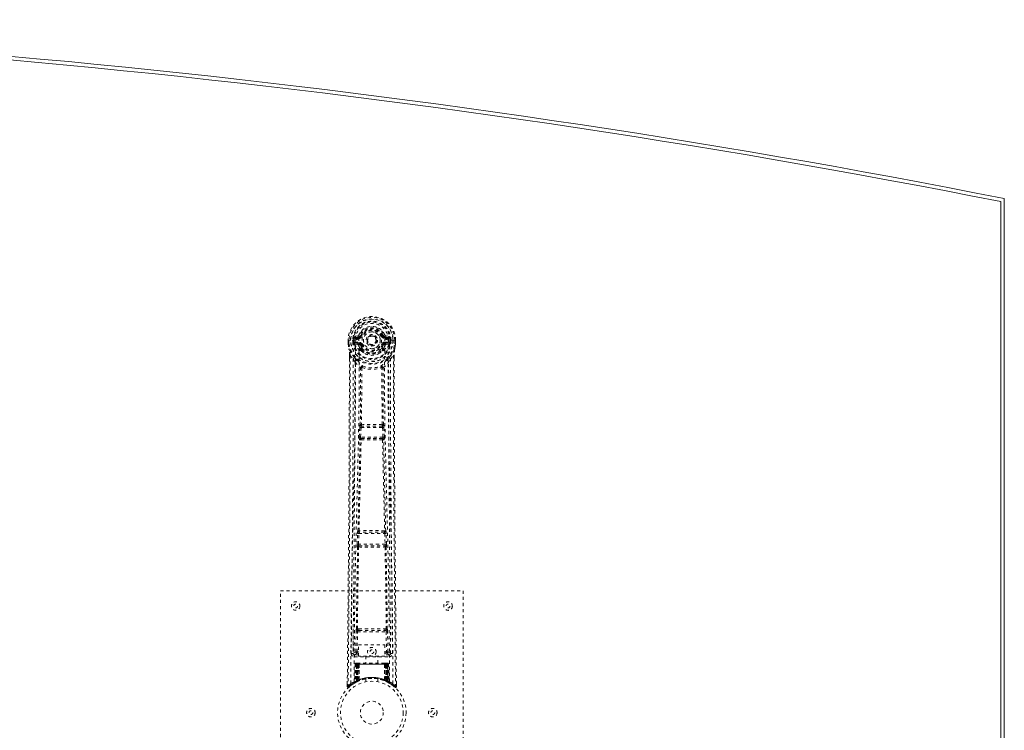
# Model space of a CAD drawing. Header units: inches. Extents: x 5 to 125, y 30 to 90.
# Tile 6 of 6: x 92 to 125, y 66 to 90. Entities that reach past the tile are written whole.
import ezdxf

# ---------------------------------------------------------------- set-up
doc = ezdxf.new("R2010")
doc.units = ezdxf.units.IN
doc.header["$MEASUREMENT"] = 0
doc.linetypes.add('SLD-Dashed', pattern=[0.075, 0.05, -0.025])
doc.linetypes.add('SLD-Solid', pattern=[0])

msp = doc.modelspace()

# ---------------------------------------------------------------- linework, layer by layer
at = {"color": 7, "linetype": 'SLD-Solid', "lineweight": 15}
for p, q in [((124.664, 83.695), (124.664, 35.945)), ((124.546, 83.598), (124.546, 36.042)), ((124.546, 36.042), (124.546, 83.598))]:
    msp.add_line(p, q, dxfattribs=at)
at = {"color": 7, "linetype": 'SLD-Dashed', "lineweight": 0}
for p, q in [((103.457, 79.195), (103.338, 79.171)), ((103.368, 79.135), (103.485, 79.155)), ((103.485, 79.155), (103.485, 79.135)), ((103.49, 79.222), (103.545, 79.199)), ((103.541, 79.191), (103.545, 79.199)), ((103.545, 79.199), (103.567, 79.19)), ((104.26, 79.19), (104.283, 79.199)), ((104.283, 79.199), (104.287, 79.191)), ((104.342, 79.155), (104.459, 79.135)), ((104.342, 79.155), (104.342, 79.135)), ((104.489, 79.171), (104.37, 79.195)), ((103.134, 79.051), (103.134, 78.934)), ((103.138, 79.051), (103.134, 79.051)), ((103.134, 78.934), (103.135, 78.93)), ((103.135, 79.052), (103.136, 78.934)), ((103.191, 79.051), (103.138, 79.051)), ((103.164, 79.05), (103.164, 78.934)), ((103.214, 79.051), (103.191, 79.051)), ((103.22, 79.051), (103.214, 79.051)), ((103.37, 79.051), (103.22, 79.051)), ((103.285, 78.978), (103.285, 79.05)), ((103.285, 78.977), (103.315, 78.979)), ((103.285, 78.977), (103.285, 78.978)), ((103.32, 79.05), (103.315, 79.05)), ((103.315, 79.05), (103.315, 78.979)), ((103.315, 78.978), (103.321, 78.959)), ((103.32, 78.972), (103.32, 79.05)), ((103.321, 78.959), (103.32, 78.972)), ((103.327, 78.935), (103.33, 78.931)), ((103.34, 78.92), (103.33, 78.93)), ((103.34, 78.92), (103.456, 78.899)), ((103.355, 78.983), (103.355, 78.953)), ((103.355, 78.983), (103.485, 78.983)), ((103.485, 78.928), (103.355, 78.953)), ((103.355, 78.953), (103.485, 78.953)), ((103.368, 79.135), (103.368, 79.105)), ((103.485, 79.135), (103.368, 79.135)), ((103.485, 79.105), (103.368, 79.105)), ((103.485, 79.105), (103.485, 79.135)), ((103.485, 78.983), (103.485, 78.953)), ((103.485, 78.928), (103.485, 78.953)), ((103.54, 78.887), (103.533, 78.898)), ((103.567, 78.898), (103.54, 78.887)), ((104.07, 79.044), (104.069, 79.029)), ((104.07, 79.053), (104.07, 79.044)), ((104.287, 78.887), (104.26, 78.898)), ((104.295, 78.899), (104.287, 78.887)), ((104.459, 79.135), (104.342, 79.135)), ((104.342, 79.105), (104.342, 79.135)), ((104.459, 79.105), (104.342, 79.105)), ((104.342, 78.983), (104.342, 78.953)), ((104.342, 78.983), (104.472, 78.983)), ((104.472, 78.953), (104.342, 78.928)), ((104.342, 78.928), (104.342, 78.953)), ((104.342, 78.953), (104.472, 78.953)), ((104.372, 78.899), (104.487, 78.92)), ((104.457, 79.051), (104.457, 79.051)), ((104.607, 79.051), (104.457, 79.051)), ((104.459, 79.105), (104.459, 79.135)), ((104.472, 78.953), (104.472, 78.983)), ((104.497, 78.931), (104.487, 78.92)), ((104.487, 78.92), (104.487, 78.92)), ((104.487, 78.92), (104.487, 78.92)), ((104.497, 78.931), (104.5, 78.935)), ((104.507, 79.05), (104.513, 79.05)), ((104.507, 78.972), (104.507, 79.05)), ((104.512, 78.978), (104.507, 78.959)), ((104.507, 78.959), (104.507, 78.972)), ((104.512, 78.979), (104.513, 79.05)), ((104.512, 78.979), (104.542, 78.977)), ((104.542, 79.05), (104.542, 78.977)), ((104.542, 79.05), (104.542, 79.05)), ((104.542, 78.977), (104.542, 78.977)), ((104.613, 79.051), (104.607, 79.051)), ((104.636, 79.051), (104.613, 79.051)), ((104.689, 79.051), (104.636, 79.051)), ((104.663, 78.934), (104.664, 79.05)), ((104.693, 79.051), (104.689, 79.051)), ((104.692, 78.934), (104.692, 79.052)), ((104.693, 79.051), (104.693, 78.934)), ((104.693, 78.93), (104.693, 78.934)), ((103.177, 78.552), (103.177, 78.45)), ((103.178, 78.551), (103.178, 78.449)), ((103.207, 78.55), (103.303, 78.435)), ((103.542, 78.738), (103.542, 78.761)), ((103.561, 78.693), (103.549, 78.711)), ((103.565, 78.766), (103.566, 78.743)), ((104.262, 78.743), (104.262, 78.766)), ((104.278, 78.711), (104.266, 78.693)), ((104.285, 78.738), (104.285, 78.761)), ((104.524, 78.435), (104.621, 78.55)), ((104.649, 78.462), (104.649, 78.551)), ((104.65, 78.552), (104.65, 78.463)), ((103.362, 78.323), (103.303, 78.435)), ((104.524, 78.435), (104.465, 78.323)), ((103.535, 76.269), (103.534, 76.269)), ((104.294, 76.269), (104.293, 76.269)), ((103.503, 75.87), (103.515, 76.179)), ((103.515, 76.179), (103.518, 76.213)), ((103.547, 75.869), (103.559, 76.177)), ((103.559, 76.177), (104.268, 76.177)), ((103.578, 76.222), (103.579, 76.223)), ((104.249, 76.222), (103.578, 76.222)), ((104.248, 76.223), (104.249, 76.222)), ((104.268, 76.177), (104.28, 75.869)), ((104.312, 76.179), (104.31, 76.213)), ((104.324, 75.87), (104.312, 76.179)), ((103.526, 75.776), (103.513, 75.781)), ((104.28, 75.869), (103.547, 75.869)), ((103.57, 75.82), (103.558, 75.824)), ((103.558, 75.824), (104.27, 75.824)), ((104.27, 75.824), (104.257, 75.82)), ((104.301, 75.776), (104.314, 75.781)), ((103.434, 72.348), (103.444, 72.701)), ((103.458, 72.791), (103.458, 72.791)), ((103.478, 72.347), (103.489, 72.699)), ((103.489, 72.699), (104.338, 72.699)), ((103.502, 72.744), (103.503, 72.744)), ((104.325, 72.744), (103.502, 72.744)), ((104.324, 72.744), (104.325, 72.744)), ((104.338, 72.699), (104.349, 72.347)), ((104.369, 72.791), (104.369, 72.791)), ((104.394, 72.348), (104.383, 72.701)), ((103.441, 72.258), (103.447, 72.256)), ((104.349, 72.347), (103.478, 72.347)), ((103.491, 72.299), (103.486, 72.302)), ((103.486, 72.302), (104.342, 72.302)), ((104.342, 72.302), (104.336, 72.299)), ((104.381, 72.256), (104.386, 72.258)), ((100.914, 62.82), (100.914, 70.82)), ((100.914, 70.82), (106.914, 70.82)), ((106.914, 70.82), (106.914, 62.82)), ((103.305, 69.577), (103.297, 68.763)), ((103.389, 68.817), (103.396, 69.477)), ((103.434, 68.816), (103.441, 69.476)), ((103.488, 69.567), (103.439, 69.567)), ((103.441, 69.476), (104.386, 69.476)), ((103.45, 69.52), (103.498, 69.521)), ((103.498, 69.521), (104.33, 69.521)), ((104.33, 69.521), (104.377, 69.52)), ((104.388, 69.567), (104.34, 69.567)), ((104.386, 69.476), (104.393, 68.816)), ((104.438, 68.817), (104.431, 69.477)), ((104.53, 68.763), (104.523, 69.577)), ((103.434, 68.771), (103.434, 68.816)), ((103.477, 68.816), (103.434, 68.816)), ((103.477, 69.043), (104.338, 69.043)), ((103.477, 68.677), (103.477, 69.043)), ((104.338, 69.043), (104.338, 68.677)), ((104.338, 68.816), (104.393, 68.816)), ((104.438, 68.817), (104.393, 68.816)), ((104.393, 68.771), (104.393, 68.816)), ((103.297, 68.763), (103.297, 68.762)), ((103.297, 68.762), (103.298, 68.752)), ((103.297, 68.76), (103.3, 68.742)), ((103.342, 68.714), (103.342, 68.654)), ((103.477, 68.714), (103.342, 68.714)), ((103.342, 68.654), (104.485, 68.654)), ((103.477, 68.771), (103.434, 68.771)), ((104.338, 68.677), (103.477, 68.677)), ((103.719, 68.677), (103.719, 68.445)), ((104.109, 68.445), (104.109, 68.677)), ((104.338, 68.771), (104.393, 68.771)), ((104.485, 68.714), (104.338, 68.714)), ((104.485, 68.654), (104.485, 68.714)), ((104.527, 68.742), (104.53, 68.76)), ((104.53, 68.762), (104.53, 68.763)), ((104.53, 68.752), (104.53, 68.762)), ((103.367, 68.416), (103.346, 67.81)), ((103.381, 68.416), (103.36, 67.818)), ((103.381, 68.416), (103.367, 68.416)), ((103.401, 68.42), (103.379, 67.826)), ((103.399, 68.416), (103.379, 67.829)), ((103.398, 68.445), (103.394, 68.444)), ((103.399, 68.445), (103.399, 68.445)), ((103.466, 68.416), (103.399, 68.416)), ((103.406, 68.416), (103.406, 67.859)), ((103.407, 68.445), (103.407, 68.443)), ((103.412, 68.445), (103.407, 68.445)), ((103.42, 68.445), (103.411, 68.445)), ((103.411, 68.416), (104.416, 68.416)), ((103.411, 67.861), (103.411, 68.416)), ((103.419, 67.865), (103.42, 68.416)), ((103.424, 68.445), (103.42, 68.445)), ((103.424, 68.416), (103.424, 67.867)), ((104.404, 68.416), (103.424, 68.416)), ((103.495, 68.445), (103.429, 68.445)), ((103.438, 68.416), (103.438, 67.874)), ((103.442, 68.416), (103.438, 68.416)), ((103.442, 68.416), (104.386, 68.416)), ((103.442, 67.876), (103.442, 68.416)), ((103.447, 67.864), (103.466, 68.416)), ((103.467, 68.416), (103.448, 67.865)), ((103.466, 68.416), (103.467, 68.416)), ((103.491, 67.893), (103.496, 68.418)), ((103.497, 68.416), (103.493, 67.894)), ((103.497, 68.416), (103.496, 68.418)), ((104.33, 68.416), (103.497, 68.416)), ((104.33, 68.445), (103.498, 68.445)), ((104.332, 68.418), (104.33, 68.416)), ((104.334, 67.894), (104.33, 68.416)), ((104.398, 68.445), (104.332, 68.445)), ((104.332, 68.418), (104.336, 67.893)), ((104.36, 68.416), (104.362, 68.416)), ((104.379, 67.865), (104.36, 68.416)), ((104.428, 68.416), (104.362, 68.416)), ((104.362, 68.416), (104.381, 67.864)), ((104.389, 68.416), (104.386, 68.416)), ((104.386, 68.416), (104.386, 67.876)), ((104.389, 67.874), (104.389, 68.416)), ((104.407, 68.445), (104.403, 68.445)), ((104.404, 67.867), (104.404, 68.416)), ((104.417, 68.445), (104.407, 68.445)), ((104.408, 68.416), (104.408, 67.865)), ((104.421, 68.445), (104.416, 68.445)), ((104.416, 68.416), (104.416, 67.861)), ((104.421, 67.859), (104.421, 68.416)), ((104.448, 67.826), (104.426, 68.42)), ((104.428, 68.445), (104.428, 68.445)), ((104.428, 68.416), (104.449, 67.829)), ((104.433, 68.444), (104.429, 68.445)), ((104.447, 68.416), (104.467, 67.818)), ((104.46, 68.416), (104.447, 68.416)), ((104.46, 68.416), (104.481, 67.81)), ((103.363, 67.804), (103.43, 67.838)), ((103.379, 67.829), (103.447, 67.864)), ((103.406, 67.859), (103.411, 67.861)), ((103.418, 67.833), (103.406, 67.859)), ((103.424, 67.835), (103.411, 67.861)), ((103.432, 67.839), (103.419, 67.865)), ((103.436, 67.841), (103.424, 67.867)), ((103.45, 67.848), (103.424, 67.835)), ((103.43, 67.838), (103.431, 67.839)), ((103.432, 67.839), (103.436, 67.841)), ((103.45, 67.848), (103.438, 67.874)), ((103.453, 67.849), (103.442, 67.876)), ((103.448, 67.865), (103.447, 67.864)), ((103.491, 67.893), (103.493, 67.894)), ((103.494, 67.866), (103.497, 67.868)), ((103.714, 67.928), (103.714, 67.831)), ((104.114, 67.831), (104.114, 67.928)), ((104.331, 67.868), (104.334, 67.866)), ((104.334, 67.894), (104.336, 67.893)), ((104.374, 67.849), (104.386, 67.876)), ((104.377, 67.848), (104.374, 67.849)), ((104.389, 67.874), (104.377, 67.848)), ((104.381, 67.864), (104.379, 67.865)), ((104.381, 67.864), (104.449, 67.829)), ((104.404, 67.867), (104.391, 67.841)), ((104.391, 67.841), (104.396, 67.839)), ((104.408, 67.865), (104.396, 67.839)), ((104.396, 67.839), (104.398, 67.838)), ((104.398, 67.838), (104.464, 67.804)), ((104.416, 67.861), (104.404, 67.835)), ((104.421, 67.859), (104.409, 67.833)), ((104.416, 67.861), (104.421, 67.859)), ((103.108, 67.764), (103.107, 67.679)), ((103.107, 67.678), (103.137, 67.678)), ((103.157, 67.656), (103.258, 67.737)), ((103.268, 67.744), (103.328, 67.781)), ((103.332, 67.786), (103.345, 67.794)), ((103.346, 67.81), (103.36, 67.818)), ((103.386, 67.835), (103.391, 67.834)), ((103.418, 67.833), (103.41, 67.829)), ((103.424, 67.835), (103.418, 67.833)), ((104.409, 67.833), (104.404, 67.835)), ((104.467, 67.818), (104.481, 67.81)), ((104.482, 67.794), (104.496, 67.786)), ((104.72, 67.679), (104.72, 67.763))]:
    msp.add_line(p, q, dxfattribs=at)
at = {"color": 7, "linetype": 'SLD-Dashed', "lineweight": 0, "flags": 128}
for points in [[(103.488, 79.081), (103.493, 79.158), (103.516, 79.234), (103.555, 79.304), (103.609, 79.365), (103.675, 79.414), (103.749, 79.451), (103.83, 79.473), (103.914, 79.481), (103.997, 79.473), (104.078, 79.451), (104.152, 79.414), (104.218, 79.365), (104.272, 79.304), (104.311, 79.234), (104.334, 79.158), (104.339, 79.081)], [(103.595, 79.178), (103.589, 79.18), (103.584, 79.182), (103.58, 79.184), (103.575, 79.186), (103.572, 79.187), (103.569, 79.189), (103.568, 79.189), (103.567, 79.19)], [(104.233, 79.178), (104.238, 79.18), (104.243, 79.182), (104.248, 79.184), (104.252, 79.186), (104.255, 79.187), (104.258, 79.189), (104.26, 79.189), (104.26, 79.19)], [(103.134, 79.051), (103.134, 79.051), (103.135, 79.051), (103.137, 79.051), (103.141, 79.051), (103.146, 79.05), (103.151, 79.05), (103.157, 79.05), (103.164, 79.05)], [(103.134, 78.934), (103.147, 78.839), (103.163, 78.764)], [(103.164, 78.934), (103.158, 78.934), (103.152, 78.934), (103.146, 78.934), (103.141, 78.934), (103.138, 78.934), (103.135, 78.934), (103.134, 78.934), (103.134, 78.934)], [(103.135, 78.93), (103.136, 78.93), (103.137, 78.93), (103.14, 78.931), (103.144, 78.931), (103.148, 78.932), (103.153, 78.933), (103.159, 78.934), (103.164, 78.934)], [(103.135, 78.93), (103.146, 78.842), (103.165, 78.753)], [(103.226, 67.772), (103.231, 69.363), (103.25, 70.952), (103.28, 72.538), (103.318, 74.121), (103.348, 75.361), (103.371, 76.597), (103.381, 77.827), (103.37, 79.051)], [(103.315, 78.978), (103.315, 78.979), (103.315, 78.979)], [(103.32, 78.972), (103.337, 78.98), (103.355, 78.983)], [(103.368, 79.105), (103.345, 79.11), (103.325, 79.123)], [(103.334, 67.828), (103.341, 69.414), (103.361, 70.999), (103.394, 72.581), (103.435, 74.16), (103.466, 75.397), (103.491, 76.63), (103.5, 77.859), (103.488, 79.081)], [(103.483, 78.876), (103.469, 78.893), (103.456, 78.899)], [(103.542, 78.761), (103.511, 78.811), (103.483, 78.876)], [(103.54, 78.887), (103.566, 78.826), (103.594, 78.779)], [(103.595, 78.91), (103.589, 78.908), (103.584, 78.906), (103.58, 78.904), (103.575, 78.902), (103.572, 78.901), (103.569, 78.899), (103.568, 78.899), (103.567, 78.898)], [(104.233, 78.91), (104.238, 78.908), (104.243, 78.906), (104.248, 78.904), (104.252, 78.902), (104.255, 78.901), (104.258, 78.899), (104.26, 78.899), (104.26, 78.898)], [(104.285, 78.761), (104.316, 78.811), (104.344, 78.876)], [(104.493, 67.828), (104.486, 69.414), (104.466, 70.999), (104.433, 72.581), (104.392, 74.16), (104.361, 75.397), (104.337, 76.63), (104.327, 77.859), (104.339, 79.08)], [(104.344, 78.876), (104.358, 78.893), (104.372, 78.899)], [(104.602, 67.772), (104.596, 69.363), (104.578, 70.952), (104.547, 72.538), (104.509, 74.121), (104.48, 75.361), (104.456, 76.597), (104.446, 77.827), (104.457, 79.051)], [(104.502, 79.123), (104.482, 79.11), (104.459, 79.105)], [(104.472, 78.983), (104.49, 78.98), (104.507, 78.972)], [(104.512, 78.979), (104.512, 78.979), (104.512, 78.978)], [(104.513, 79.05), (104.516, 79.05), (104.523, 79.05), (104.532, 79.05), (104.542, 79.05)], [(104.662, 78.753), (104.679, 78.832), (104.693, 78.93)], [(104.693, 78.934), (104.693, 78.934), (104.692, 78.934), (104.69, 78.934), (104.686, 78.934), (104.681, 78.934), (104.676, 78.934), (104.67, 78.934), (104.663, 78.934)], [(104.693, 78.93), (104.692, 78.93), (104.69, 78.93), (104.687, 78.931), (104.683, 78.931), (104.679, 78.932), (104.674, 78.933), (104.669, 78.934), (104.663, 78.934)], [(104.664, 79.05), (104.67, 79.05), (104.676, 79.05), (104.682, 79.05), (104.686, 79.051), (104.69, 79.051), (104.692, 79.051), (104.694, 79.051), (104.693, 79.051)], [(104.693, 78.934), (104.68, 78.839), (104.664, 78.764)], [(103.207, 78.55), (103.208, 77.737), (103.207, 76.888), (103.205, 76.004), (103.201, 75.202), (103.198, 74.684), (103.195, 74.142), (103.191, 73.576), (103.186, 73.013), (103.182, 72.525), (103.176, 71.878), (103.17, 71.189), (103.163, 70.46), (103.157, 69.784), (103.137, 67.678)], [(103.163, 78.764), (103.163, 78.758), (103.165, 78.753)], [(103.345, 78.475), (103.244, 78.599), (103.165, 78.753)], [(103.177, 78.552), (103.177, 78.552), (103.178, 78.551), (103.18, 78.551), (103.184, 78.551), (103.189, 78.551), (103.195, 78.55), (103.201, 78.55), (103.207, 78.55)], [(103.561, 78.693), (103.636, 78.634), (103.686, 78.607)], [(104.141, 78.607), (104.191, 78.634), (104.266, 78.693)], [(104.482, 78.475), (104.583, 78.599), (104.662, 78.753)], [(104.621, 78.55), (104.62, 77.812), (104.62, 77.032), (104.622, 76.209), (104.626, 75.343), (104.63, 74.547), (104.636, 73.717), (104.637, 73.526), (104.638, 73.334), (104.64, 73.14), (104.641, 73.007), (104.642, 72.877), (104.643, 72.742), (104.645, 72.6), (104.649, 72.147), (104.653, 71.642), (104.658, 71.087), (104.662, 70.735), (104.665, 70.363), (104.669, 69.961), (104.673, 69.585), (104.677, 69.094), (104.681, 68.658), (104.685, 68.277), (104.688, 67.95), (104.69, 67.678)], [(104.621, 78.55), (104.627, 78.55), (104.633, 78.55), (104.638, 78.551), (104.644, 78.551), (104.647, 78.551), (104.65, 78.551), (104.651, 78.552), (104.65, 78.552)], [(104.662, 78.753), (104.664, 78.758), (104.664, 78.764)], [(103.177, 78.45), (103.174, 75.833), (103.157, 73.117), (103.133, 70.396), (103.107, 67.678)], [(103.303, 78.435), (103.303, 77.695), (103.302, 76.923), (103.299, 76.12), (103.295, 75.354), (103.29, 74.578), (103.284, 73.802), (103.278, 73.046), (103.271, 72.321), (103.265, 71.646), (103.257, 70.889), (103.251, 70.179), (103.244, 69.482), (103.237, 68.76)], [(103.362, 78.323), (103.353, 75.136), (103.328, 71.948), (103.297, 68.76)], [(103.362, 78.323), (103.446, 78.225), (103.544, 78.138)], [(103.44, 78.387), (103.45, 78.378), (103.455, 78.372)], [(104.283, 78.138), (104.381, 78.225), (104.465, 78.323)], [(104.372, 78.372), (104.378, 78.378), (104.387, 78.387)], [(104.53, 68.76), (104.5, 71.948), (104.474, 75.136), (104.465, 78.323)], [(104.59, 68.76), (104.587, 69.136), (104.583, 69.565), (104.578, 70.035), (104.574, 70.46), (104.572, 70.682), (104.57, 70.905), (104.568, 71.127), (104.565, 71.38), (104.563, 71.635), (104.56, 71.882), (104.556, 72.386), (104.551, 72.853), (104.548, 73.285), (104.544, 73.708), (104.54, 74.198), (104.534, 75.039), (104.53, 75.887), (104.526, 76.765), (104.524, 77.619), (104.524, 78.435)], [(104.65, 78.463), (104.653, 75.834), (104.67, 73.116), (104.695, 70.397), (104.72, 67.678)], [(103.535, 76.269), (103.545, 77.201), (103.546, 78.13)], [(103.592, 78.148), (103.587, 78.157), (103.58, 78.163), (103.572, 78.167), (103.564, 78.167), (103.557, 78.164), (103.55, 78.158), (103.546, 78.149), (103.544, 78.138)], [(103.582, 78.137), (103.581, 77.207), (103.57, 76.274)], [(103.592, 78.148), (103.585, 78.144), (103.583, 78.14), (103.582, 78.139), (103.582, 78.137)], [(104.283, 78.138), (104.281, 78.149), (104.277, 78.158), (104.271, 78.164), (104.263, 78.167), (104.255, 78.167), (104.247, 78.163), (104.24, 78.157), (104.235, 78.148)], [(104.246, 78.137), (104.245, 78.139), (104.245, 78.14), (104.242, 78.144), (104.235, 78.148)], [(104.257, 76.274), (104.246, 77.207), (104.246, 78.137)], [(104.293, 76.269), (104.282, 77.201), (104.281, 78.13)], [(103.515, 76.179), (103.52, 76.179), (103.53, 76.179), (103.545, 76.178), (103.559, 76.177)], [(103.559, 76.177), (103.56, 76.186), (103.562, 76.194), (103.566, 76.209), (103.572, 76.218), (103.575, 76.221), (103.577, 76.222), (103.578, 76.222)], [(104.268, 76.177), (104.276, 76.178), (104.283, 76.178), (104.29, 76.178), (104.297, 76.179), (104.302, 76.179), (104.307, 76.179), (104.31, 76.179), (104.312, 76.179)], [(103.458, 72.791), (103.493, 74.286), (103.526, 75.776)], [(103.493, 72.793), (103.528, 74.29), (103.562, 75.781)], [(103.503, 75.87), (103.505, 75.87), (103.508, 75.87), (103.513, 75.87), (103.518, 75.87), (103.525, 75.869), (103.532, 75.869), (103.54, 75.869), (103.547, 75.869)], [(103.558, 75.824), (103.553, 75.828), (103.549, 75.837), (103.547, 75.852), (103.547, 75.86), (103.547, 75.869)], [(104.266, 75.781), (104.299, 74.29), (104.335, 72.793)], [(104.28, 75.869), (104.28, 75.86), (104.28, 75.852), (104.278, 75.837), (104.275, 75.828), (104.27, 75.824)], [(104.28, 75.869), (104.288, 75.869), (104.295, 75.869), (104.303, 75.869), (104.309, 75.87), (104.315, 75.87), (104.319, 75.87), (104.322, 75.87), (104.324, 75.87)], [(104.369, 72.791), (104.334, 74.286), (104.301, 75.776)], [(103.444, 72.701), (103.446, 72.734), (103.447, 72.736)], [(103.444, 72.701), (103.446, 72.701), (103.449, 72.701), (103.454, 72.7), (103.459, 72.7), (103.466, 72.7), (103.473, 72.7), (103.481, 72.7), (103.489, 72.699)], [(103.463, 72.771), (103.461, 72.773), (103.458, 72.791)], [(104.338, 72.699), (104.346, 72.7), (104.354, 72.7), (104.361, 72.7), (104.368, 72.7), (104.374, 72.7), (104.378, 72.701), (104.381, 72.701), (104.383, 72.701)], [(104.383, 72.701), (104.381, 72.734), (104.381, 72.736)], [(103.406, 69.565), (103.422, 70.911), (103.447, 72.256)], [(103.434, 72.348), (103.435, 72.348), (103.438, 72.348), (103.443, 72.348), (103.448, 72.348), (103.455, 72.347), (103.462, 72.347), (103.47, 72.347), (103.478, 72.347)], [(103.439, 69.567), (103.456, 70.913), (103.481, 72.258)], [(104.347, 72.258), (104.372, 70.913), (104.388, 69.567)], [(104.349, 72.347), (104.357, 72.347), (104.365, 72.347), (104.372, 72.347), (104.379, 72.348), (104.384, 72.348), (104.389, 72.348), (104.392, 72.348), (104.394, 72.348)], [(104.421, 69.565), (104.405, 70.911), (104.381, 72.256)], [(103.396, 69.477), (103.401, 69.477), (103.411, 69.477), (103.426, 69.477), (103.441, 69.476)], [(103.45, 69.52), (103.433, 69.524), (103.423, 69.532)], [(103.488, 69.567), (103.699, 69.567), (103.914, 69.567), (104.128, 69.567), (104.34, 69.567)], [(103.498, 69.521), (103.702, 69.521), (103.908, 69.521), (104.12, 69.521), (104.33, 69.521)], [(104.386, 69.476), (104.402, 69.477), (104.416, 69.477), (104.426, 69.477), (104.431, 69.477)], [(103.389, 68.817), (103.32, 68.788), (103.299, 68.763)], [(103.389, 68.817), (103.394, 68.817), (103.404, 68.817), (103.418, 68.817), (103.434, 68.816)], [(104.53, 68.76), (104.507, 68.788), (104.438, 68.817)], [(103.342, 68.714), (103.365, 68.743), (103.434, 68.771)], [(104.393, 68.771), (104.462, 68.743), (104.485, 68.714)], [(103.367, 68.416), (103.37, 68.416), (103.378, 68.416), (103.391, 68.416), (103.406, 68.416)], [(103.42, 68.416), (103.405, 68.416), (103.393, 68.416), (103.384, 68.416), (103.381, 68.416)], [(103.399, 68.416), (103.399, 68.416), (103.401, 68.416), (103.405, 68.416), (103.409, 68.416), (103.416, 68.416), (103.423, 68.416), (103.43, 68.416), (103.438, 68.416)], [(103.42, 68.443), (103.416, 68.444), (103.414, 68.445), (103.413, 68.445), (103.413, 68.445)], [(103.477, 68.435), (103.47, 68.426), (103.467, 68.416)], [(103.496, 68.418), (103.481, 68.431), (103.477, 68.435)], [(104.332, 68.418), (104.346, 68.431), (104.35, 68.435)], [(104.36, 68.416), (104.357, 68.426), (104.35, 68.435)], [(104.389, 68.416), (104.397, 68.416), (104.405, 68.416), (104.412, 68.416), (104.418, 68.416), (104.423, 68.416), (104.426, 68.416), (104.428, 68.416), (104.428, 68.416)], [(104.399, 68.445), (104.398, 68.445), (104.397, 68.445)], [(104.415, 68.445), (104.415, 68.445), (104.413, 68.445), (104.411, 68.444), (104.407, 68.443)], [(104.447, 68.416), (104.443, 68.416), (104.435, 68.416), (104.422, 68.416), (104.408, 68.416)], [(104.421, 68.416), (104.436, 68.416), (104.449, 68.416), (104.457, 68.416), (104.46, 68.416)], [(104.428, 68.416), (104.427, 68.423), (104.427, 68.425)], [(103.11, 67.679), (103.112, 67.671), (103.115, 67.663), (103.12, 67.657), (103.127, 67.652), (103.134, 67.649), (103.141, 67.649), (103.148, 67.65), (103.155, 67.654)], [(104.448, 67.813), (104.441, 67.816), (104.409, 67.833)], [(104.45, 67.821), (104.449, 67.827), (104.449, 67.829)], [(104.487, 67.793), (104.481, 67.804), (104.477, 67.818)], [(104.481, 67.804), (104.48, 67.81), (104.48, 67.811)], [(104.69, 67.678), (104.683, 67.67), (104.676, 67.662), (104.672, 67.658), (104.67, 67.656)], [(104.672, 67.658), (104.679, 67.655), (104.687, 67.652), (104.695, 67.652), (104.703, 67.653), (104.71, 67.656), (104.715, 67.662), (104.719, 67.668), (104.72, 67.676)], [(104.72, 67.678), (104.72, 67.679), (104.718, 67.679), (104.712, 67.678), (104.702, 67.678), (104.696, 67.678), (104.69, 67.678)]]:
    msp.add_lwpolyline(points, dxfattribs=at)
at = {"color": 7, "linetype": 'SLD-Dashed', "lineweight": 0}
for centre, radius in [((103.914, 79.044), 0.7), ((103.914, 79.044), 0.69), ((103.914, 79.044), 0.623), ((103.914, 79.044), 0.32), ((103.914, 79.044), 0.275), ((103.914, 79.044), 0.187), ((103.914, 79.044), 0.156), ((103.914, 79.044), 0.142), ((103.914, 79.044), 0.14), ((103.914, 79.044), 0.138), ((101.414, 70.32), 0.14), ((106.414, 70.32), 0.141), ((101.414, 70.32), 0.0625), ((106.414, 70.32), 0.0625), ((103.914, 68.82), 0.141), ((103.914, 68.82), 0.0625), ((103.914, 66.82), 1.125), ((103.914, 66.82), 1.03), ((103.914, 66.82), 0.376), ((101.914, 66.82), 0.141), ((101.914, 66.82), 0.0625), ((105.914, 66.82), 0.14), ((105.914, 66.82), 0.0625)]:
    msp.add_circle(centre, radius, dxfattribs=at)
at = {"color": 7, "linetype": 'SLD-Solid', "lineweight": 15}
for radius, start, end in [(306.773, 78.76873, 101.23127), (306.654, 78.78685, 101.21315), (306.654, 78.78685, 101.21315)]:
    msp.add_arc((64.914, -217.203), radius, start, end, dxfattribs=at)
at = {"color": 7, "linetype": 'SLD-Dashed', "lineweight": 0}
for centre, radius, start, end in [((103.914, 79.044), 0.78, 0.5288, 179.4712), ((103.914, 79.044), 0.78, 0, 179.4852), ((103.914, 79.044), 0.75, 0.4563, 179.5437), ((103.914, 79.044), 0.629, 0.5445, 179.4555), ((103.914, 79.044), 0.599, 0.5443, 179.4557), ((103.914, 79.057), 0.543, 359.3661, 180.6339), ((103.914, 79.044), 0.459, 22.774, 157.226), ((103.53, 79.095), 0.206, 158.3408, 172.3377), ((103.367, 79.165), 0.0299, 167.8979, 271.9461), ((103.486, 79.186), 0.0301, 162.3454, 268.5786), ((103.448, 79.239), 0.0455, 281.3608, 337.4622), ((103.479, 79.227), 0.0715, 274.7867, 329.7512), ((103.485, 79.224), 0.089, 270, 337.226), ((103.485, 79.224), 0.119, 269.9996, 337.2268), ((103.914, 79.044), 0.4, 22.774, 157.226), ((103.914, 79.044), 0.376, 22.774, 157.226), ((103.914, 79.044), 0.346, 22.7741, 157.2259), ((103.914, 79.044), 0.275, 90.0001, 269.9999), ((103.914, 79.044), 0.275, 270.0001, 89.9999), ((104.342, 79.224), 0.119, 202.7732, 270.0015), ((104.342, 79.224), 0.089, 202.774, 270), ((103.767, 80.502), 1.402, 291.5604, 293.9861), ((104.348, 79.227), 0.0714, 210.3178, 265.2475), ((104.379, 79.239), 0.0455, 202.5176, 258.6594), ((104.342, 79.186), 0.0301, 271.4588, 17.6173), ((104.46, 79.165), 0.0299, 268.0395, 12.1165), ((104.298, 79.095), 0.206, 7.6623, 21.6592), ((103.164, 78.934), 0.03, 180.2178, 185.2738), ((103.914, 79.044), 0.787, 188.3239, 351.6761), ((103.914, 79.044), 0.758, 188.3239, 351.6761), ((103.308, 79.944), 0.895, 268.5066, 270.4045), ((103.914, 79.044), 0.632, 186.0643, 353.9357), ((103.914, 79.044), 0.602, 186.2697, 353.7303), ((103.914, 79.044), 0.593, 172.3909, 179.4476), ((103.405, 78.967), 0.0844, 185.4146, 202.6127), ((103.355, 78.922), 0.0305, 89.0391, 156.1683), ((103.782, 79.139), 0.497, 204.814, 243.6307), ((103.72, 79.14), 0.439, 210.0687, 246.0866), ((103.487, 78.839), 0.242, 89.7362, 118.8233), ((103.485, 78.898), 0.0299, 91.047, 179.0079), ((103.513, 78.871), 0.031, 31.5929, 170.051), ((103.485, 78.864), 0.119, 22.7743, 90.0001), ((103.485, 78.864), 0.089, 22.774, 90), ((103.483, 78.872), 0.0567, 28.2285, 87.9799), ((103.914, 79.044), 0.376, 202.774, 337.226), ((103.914, 79.044), 0.346, 202.7737, 337.2263), ((103.914, 79.044), 0.157, 245.1542, 290.0596), ((104.342, 78.864), 0.119, 89.9988, 157.2257), ((103.848, 79.04), 0.465, 325.8383, 340.7942), ((104.342, 78.864), 0.089, 90, 157.226), ((104.05, 79.134), 0.491, 296.1255, 335.5151), ((104.107, 79.14), 0.44, 293.9341, 329.9017), ((104.314, 78.871), 0.031, 10.1691, 148.1955), ((104.344, 78.872), 0.0565, 91.9579, 151.5629), ((104.339, 78.831), 0.249, 61.7034, 89.8632), ((104.342, 78.898), 0.0299, 1.0002, 88.9449), ((104.472, 78.922), 0.0305, 23.8336, 90.9591), ((104.392, 78.975), 0.115, 339.6943, 352.2681), ((103.914, 79.044), 0.593, 0.5524, 7.6091), ((101.976, 78.58), 1.202, 358.6564, 8.8138), ((99.584, 77.911), 3.678, 10.0121, 13.2374), ((103.572, 78.758), 0.0305, 43.9314, 174.3722), ((103.564, 78.715), 0.0505, 88.2678, 115.7589), ((103.564, 78.693), 0.0507, 88.2599, 115.6706), ((103.586, 78.735), 0.0444, 175.0057, 212.6961), ((103.601, 78.688), 0.0404, 127.2355, 172.6777), ((103.594, 78.742), 0.0371, 89.2737, 139.8313), ((103.914, 79.055), 0.453, 219.7485, 320.2508), ((103.598, 78.744), 0.0326, 181.6463, 227.8211), ((103.914, 79.081), 0.494, 226.9722, 313.028), ((103.914, 79.038), 0.411, 219.0115, 320.9885), ((103.914, 79.026), 0.476, 241.4724, 298.5264), ((104.255, 78.758), 0.0305, 5.6335, 136.0669), ((104.234, 78.742), 0.0371, 40.1631, 90.7358), ((104.229, 78.744), 0.0326, 312.1666, 358.3661), ((104.226, 78.688), 0.0404, 7.3016, 52.7852), ((104.263, 78.715), 0.0504, 64.2254, 91.7502), ((104.263, 78.693), 0.0506, 64.3242, 91.743), ((104.241, 78.735), 0.0444, 327.3949, 5.001), ((108.246, 77.91), 3.682, 166.7648, 169.9868), ((105.852, 78.58), 1.202, 171.188, 181.3419), ((103.765, 77.987), 0.644, 130.7393, 135.9098), ((104.888, 80.049), 2.204, 225.5685, 228.9415), ((103.423, 78.32), 0.0608, 58.0317, 177.617), ((104.182, 78.881), 0.888, 215.0292, 230.869), ((103.604, 78.135), 0.0608, 73.4583, 176.3301), ((103.668, 78.13), 0.0786, 126.2551, 166.6807), ((103.914, 78.985), 0.844, 249.7734, 290.2268), ((103.645, 78.881), 0.888, 309.1315, 324.97), ((104.223, 78.135), 0.0608, 3.6693, 106.5406), ((104.159, 78.129), 0.0786, 13.3291, 53.7352), ((104.404, 78.32), 0.0608, 2.3793, 121.9731), ((102.942, 80.046), 2.2, 311.0556, 314.4344), ((104.063, 77.988), 0.642, 44.0806, 49.2638), ((103.532, 78.131), 0.0143, 356.6462, 32.4463), ((103.578, 78.057), 0.0795, 87.4959, 113.9392), ((103.914, 79.058), 0.965, 250.5262, 289.4749), ((104.249, 78.057), 0.0795, 66.0527, 92.5072), ((104.296, 78.131), 0.0143, 147.5542, 183.3571), ((103.611, 76.217), 0.0933, 145.8654, 182.4683), ((103.58, 76.268), 0.0451, 177.8493, 268.9532), ((103.579, 76.267), 0.0451, 177.8573, 268.9568), ((103.564, 76.186), 0.089, 86.181, 109.6172), ((103.657, 76.262), 0.0872, 171.8051, 206.8116), ((103.914, 43.54), 32.736, 89.3991, 90.6007), ((104.171, 76.262), 0.0873, 333.1885, 8.1897), ((104.248, 76.268), 0.0451, 271.0486, 2.1459), ((104.249, 76.267), 0.0451, 271.0388, 2.1471), ((104.263, 76.187), 0.088, 70.2499, 93.952), ((104.216, 76.217), 0.0933, 357.5366, 34.1354), ((103.914, 42.854), 33.37, 89.4251, 90.5749), ((104.209, 76.18), 0.0588, 357.8452, 46.6267), ((103.666, 75.843), 0.165, 170.5942, 202.3691), ((103.558, 75.779), 0.0451, 90.8603, 177.5161), ((103.571, 75.774), 0.0451, 90.8929, 177.4013), ((103.555, 75.689), 0.0918, 86.0197, 108.5483), ((103.622, 75.788), 0.0607, 148.2906, 186.2328), ((103.914, 112.807), 37.028, 269.4553, 270.5445), ((103.914, 108.711), 32.893, 269.4021, 270.5979), ((104.256, 75.774), 0.0451, 2.6037, 89.1022), ((104.205, 75.788), 0.0612, 353.9262, 31.5438), ((104.272, 75.689), 0.092, 71.469, 93.9877), ((104.269, 75.779), 0.0451, 2.4886, 89.1379), ((104.161, 75.843), 0.165, 337.6312, 9.4084), ((103.564, 72.74), 0.118, 154.6373, 182.0209), ((103.485, 72.669), 0.125, 86.4452, 102.238), ((103.503, 72.789), 0.0451, 178.3749, 269.3647), ((103.503, 72.788), 0.0433, 202.7738, 270.2205), ((103.551, 72.705), 0.0626, 141.5425, 185.5207), ((103.561, 72.782), 0.0697, 170.9197, 213.0612), ((103.914, 39.22), 33.576, 89.2814, 90.7186), ((103.914, 39.396), 33.351, 89.2944, 90.7056), ((104.266, 72.782), 0.0697, 326.9324, 9.0867), ((104.324, 72.79), 0.0451, 270.6325, 1.6338), ((104.324, 72.789), 0.0451, 270.6341, 1.6264), ((104.276, 72.705), 0.0626, 354.4764, 38.4603), ((104.343, 72.67), 0.123, 77.6553, 93.6609), ((104.263, 72.74), 0.118, 357.9863, 25.3667), ((103.653, 72.321), 0.222, 172.8782, 196.3605), ((103.486, 72.257), 0.0451, 90.5596, 178.0559), ((103.492, 72.254), 0.0451, 90.5772, 178.03), ((103.473, 72.122), 0.136, 86.7436, 101.1101), ((103.537, 72.333), 0.0601, 166.9071, 211.3959), ((103.537, 72.265), 0.0567, 143.3811, 187.5211), ((103.914, 108.392), 36.136, 269.3136, 270.6865), ((103.914, 105.322), 33.026, 269.2675, 270.7325), ((104.335, 72.254), 0.0451, 1.9706, 89.4206), ((104.29, 72.265), 0.057, 352.6084, 36.4895), ((104.29, 72.333), 0.0601, 328.5982, 13.0929), ((104.341, 72.257), 0.0451, 1.9441, 89.4434), ((104.354, 72.123), 0.136, 78.8608, 93.2816), ((104.174, 72.321), 0.222, 343.6472, 7.1141), ((103.685, 69.49), 0.289, 164.9818, 182.6493), ((103.432, 69.308), 0.258, 88.4485, 95.7718), ((103.444, 69.563), 0.0384, 177.0834, 235.3629), ((103.514, 69.56), 0.0756, 175.3425, 211.8443), ((103.518, 69.484), 0.0773, 151.6294, 185.4588), ((103.552, 69.557), 0.0652, 170.5378, 213.5535), ((104.275, 69.557), 0.0652, 326.4351, 9.4374), ((104.314, 69.56), 0.0751, 328.0149, 4.797), ((104.376, 69.566), 0.0456, 271.9245, 359.0023), ((104.309, 69.484), 0.0773, 354.5385, 28.3783), ((104.395, 69.309), 0.258, 84.2213, 91.5579), ((104.142, 69.49), 0.289, 357.3464, 15.0256), ((103.434, 68.817), 0.0451, 179.6181, 269.5743), ((104.393, 68.817), 0.0451, 270.4273, 0.3558), ((103.279, 71.623), 2.863, 269.1587, 270.3595), ((103.342, 68.759), 0.105, 179.3625, 270.0844), ((103.342, 68.759), 0.045, 202.0093, 269.9811), ((104.485, 68.759), 0.105, 269.9165, 0.6366), ((104.485, 68.759), 0.045, 270.0237, 337.9889), ((104.548, 71.637), 2.877, 269.6435, 270.8383), ((103.397, 68.415), 0.03, 90.0058, 178.0003), ((103.398, 68.415), 0.0305, 110.7113, 177.65), ((103.411, 68.415), 0.03, 113.499, 178.0227), ((103.411, 68.414), 0.0315, 89.306, 122.3733), ((103.429, 68.415), 0.03, 90.0629, 178.0689), ((103.434, 68.41), 0.0353, 81.8099, 170.6768), ((103.428, 68.56), 0.119, 255.8989, 259.5644), ((103.82, 68.423), 0.409, 176.9367, 180.9923), ((104.268, 68.419), 0.849, 178.4181, 180.2258), ((103.849, 68.423), 0.425, 177.0495, 180.9539), ((103.88, 68.423), 0.442, 177.161, 180.9166), ((103.884, 68.423), 0.443, 177.1737, 180.9225), ((103.496, 68.415), 0.0299, 90.1831, 178.2054), ((103.498, 68.418), 0.0266, 90.7975, 141.4461), ((104.329, 68.419), 0.0264, 38.3598, 89.3888), ((104.332, 68.415), 0.0299, 1.7991, 89.8124), ((103.95, 68.423), 0.435, 359.0511, 2.862), ((103.946, 68.423), 0.443, 359.0823, 2.8307), ((104.398, 68.415), 0.03, 1.922, 89.9417), ((103.981, 68.423), 0.423, 359.0494, 2.9751), ((103.985, 68.423), 0.423, 359.0399, 2.966), ((104.008, 68.423), 0.408, 358.9985, 3.0631), ((104.416, 68.413), 0.0315, 57.9515, 90.6841), ((104.401, 68.556), 0.115, 280.1045, 283.9759), ((103.615, 68.42), 0.807, 359.7523, 1.654), ((104.417, 68.415), 0.03, 1.9652, 66.5704), ((104.43, 68.415), 0.03, 1.9997, 89.9987), ((104.429, 68.414), 0.0305, 2.3759, 69.3642), ((103.914, 66.82), 1.158, 47.8714, 132.1369), ((103.914, 66.788), 1.19, 60.88, 119.12), ((103.908, 67.18), 0.844, 126.4936, 131.7199), ((103.914, 66.82), 1.128, 60.4734, 119.5266), ((103.886, 67.211), 0.803, 125.523, 130.9326), ((103.902, 67.197), 0.821, 124.4097, 129.6075), ((103.395, 67.942), 0.109, 271.2471, 300.4804), ((103.914, 66.821), 1.155, 64.2142, 115.7858), ((103.914, 66.821), 1.155, 64.9105, 115.0895), ((103.417, 67.865), 0.0297, 295.5332, 358.5219), ((103.418, 67.866), 0.0297, 295.4507, 358.5236), ((103.807, 67.05), 0.874, 113.5651, 115.4782), ((103.914, 66.821), 1.155, 65.8864, 114.1136), ((103.871, 67.266), 0.733, 121.2404, 125.2421), ((103.464, 67.877), 0.031, 340.2177, 31.6924), ((103.914, 66.857), 1.12, 67.9255, 112.0745), ((103.463, 67.877), 0.0345, 344.8376, 31.039), ((104.364, 67.877), 0.0345, 148.9555, 195.168), ((104.363, 67.877), 0.0311, 148.3265, 199.6448), ((103.957, 67.268), 0.731, 54.7524, 58.7707), ((103.92, 66.833), 1.113, 60.7479, 65.7405), ((104.409, 67.866), 0.0297, 181.4806, 244.5523), ((104.41, 67.865), 0.0297, 181.478, 244.4742), ((103.926, 67.198), 0.82, 50.39, 55.5927), ((103.937, 67.206), 0.81, 49.0895, 54.457), ((103.916, 67.177), 0.849, 48.2954, 53.4911), ((103.911, 66.781), 1.205, 124.6759, 131.8772), ((103.137, 67.678), 0.03, 179.4717, 312.1511), ((103.192, 67.708), 0.0631, 208.4749, 235.9322), ((103.91, 66.825), 1.121, 124.6402, 132.0989), ((103.899, 66.586), 1.364, 114.4498, 119.5847), ((103.256, 67.772), 0.03, 180.2615, 304.077), ((103.913, 66.82), 1.127, 119.526, 124.6584), ((103.316, 67.811), 0.03, 301.0747, 358.0217), ((103.376, 67.84), 0.0429, 197.0146, 245.8219), ((103.33, 67.819), 0.0299, 300.3009, 358.0887), ((103.771, 67.066), 0.844, 118.7973, 120.341), ((103.363, 67.961), 0.137, 269.4088, 293.5142), ((103.349, 67.83), 0.0299, 299.2539, 358.1984), ((103.904, 66.799), 1.153, 59.9219, 63.9584), ((103.988, 66.95), 0.977, 59.6495, 62.4983), ((104.479, 67.83), 0.0299, 181.7967, 240.751), ((104.479, 67.83), 0.03, 196.8703, 241.2482), ((104.497, 67.819), 0.0299, 181.8983, 239.7121), ((104.452, 67.84), 0.0429, 294.1564, 342.9982), ((103.914, 66.821), 1.126, 55.3389, 60.4752), ((104.531, 67.847), 0.0707, 211.4468, 238.9047), ((104.511, 67.811), 0.03, 181.9692, 238.9264), ((103.908, 66.81), 1.139, 58.9262, 59.7971), ((103.928, 66.585), 1.366, 60.4181, 65.5469), ((104.572, 67.772), 0.03, 235.9312, 359.7314), ((103.919, 66.826), 1.12, 47.8938, 55.3653), ((103.919, 66.785), 1.2, 48.1038, 55.3368), ((104.69, 67.678), 0.03, 227.8497, 0.5275)]:
    msp.add_arc(centre, radius, start, end, dxfattribs=at)

doc.saveas('drawing.dxf')
